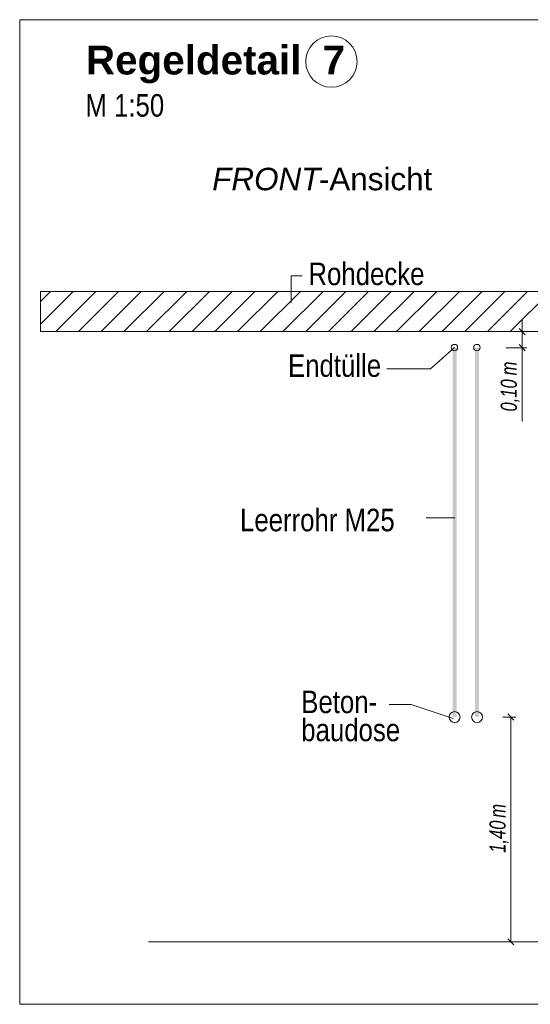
# Model space of a CAD drawing. Extents: x -620 to 3480, y 62 to 1107.
# Tile 123 of 256: x 133 to 165, y 630 to 691. Entities that reach past the tile are written whole.
import ezdxf
from ezdxf.lldxf.tags import DXFTag

# ---------------------------------------------------------------- set-up
doc = ezdxf.new("R2010")
doc.units = 0
doc.layers.get('0').update_dxf_attribs({"lineweight": 35})
for name, color, linetype, lineweight, true_color in [('E_Aussparung Bemaßung-A06G9GVM8I', 5, 'Continuous', 9, 0x0000ff), ('E_Betonbaudose', 1, 'Continuous', 13, 0xff0000), ('E_Detail_Beschriftung', 7, 'Continuous', 13, 0x009900), ('E_Detail_Wandschraffur', 7, 'Continuous', 5, 0xc0c0c0), ('E_Leerrohr Beschriftung', 1, 'Continuous', 9, 0xff0000)]:
    doc.layers.add(name, color=color, linetype=linetype, lineweight=lineweight, true_color=true_color)
doc.layers.add('E_Detail_Linie_Text_Bem', color=7, linetype='Continuous', lineweight=13)
doc.styles.get("Standard").update_dxf_attribs({"font": 'ARIALN.TTF'})
tags = doc.linetypes.add('fein_strichliert', pattern=[4, 1, -2, 1]).pattern_tags.tags
tags[8:9] = [DXFTag(74, 4), DXFTag(75, 0), DXFTag(340, '0'), DXFTag(46, 0.0), DXFTag(50, 0.0), DXFTag(44, 0.0), DXFTag(45, 0.0)]
tags[6:7] = [DXFTag(74, 4), DXFTag(75, 0), DXFTag(340, '0'), DXFTag(46, 0.0), DXFTag(50, 0.0), DXFTag(44, 0.0), DXFTag(45, 0.0)]
tags[4:5] = [DXFTag(74, 4), DXFTag(75, 0), DXFTag(340, '0'), DXFTag(46, 0.0), DXFTag(50, 0.0), DXFTag(44, 0.0), DXFTag(45, 0.0)]
tags = doc.linetypes.add('fein_strichliert-A06G9GVL8I', pattern=[4, 1, -2, 1]).pattern_tags.tags
tags[8:9] = [DXFTag(74, 4), DXFTag(75, 0), DXFTag(340, '0'), DXFTag(46, 0.0), DXFTag(50, 0.0), DXFTag(44, 0.0), DXFTag(45, 0.0)]
tags[6:7] = [DXFTag(74, 4), DXFTag(75, 0), DXFTag(340, '0'), DXFTag(46, 0.0), DXFTag(50, 0.0), DXFTag(44, 0.0), DXFTag(45, 0.0)]
tags[4:5] = [DXFTag(74, 4), DXFTag(75, 0), DXFTag(340, '0'), DXFTag(46, 0.0), DXFTag(50, 0.0), DXFTag(44, 0.0), DXFTag(45, 0.0)]

# ---------------------------------------------------------------- blocks, each defined once
blk = doc.blocks.new('Referenz-A06G9GVP8I')
at = {"layer": 'E_Aussparung Bemaßung-A06G9GVM8I', "linetype": 'Continuous', "ltscale": 0.13}
for p, q in [((164.128, 672.464), (164.128, 666.11)), ((164.428, 671.701), (163.128, 671.701)), ((163.937, 671.892), (164.318, 671.51)), ((163.937, 670.892), (164.318, 670.51)), ((164.428, 670.701), (163.128, 670.701)), ((163.728, 647.701), (162.928, 647.701)), ((163.618, 647.51), (163.237, 647.892)), ((163.428, 647.701), (163.428, 633.701)), ((163.728, 633.701), (162.928, 633.701)), ((163.618, 633.51), (163.237, 633.892))]:
    blk.add_line(p, q, dxfattribs=at)
at = {"layer": 'E_Betonbaudose', "linetype": 'Continuous', "ltscale": 0.13}
for centre, radius in [((159.914, 670.711), 0.2), ((161.314, 670.711), 0.2), ((159.923, 647.701), 0.34), ((161.323, 647.701), 0.34)]:
    blk.add_circle(centre, radius, dxfattribs=at)
at = {"layer": 'E_Detail_Linie_Text_Bem', "linetype": 'fein_strichliert-A06G9GVL8I', "ltscale": 0.65}
for p, q in [((195.631, 691.128), (132.862, 691.128)), ((132.862, 691.128), (132.862, 629.811)), ((132.862, 629.811), (192.605, 629.811))]:
    blk.add_line(p, q, dxfattribs=at)
at = {"layer": 'E_Detail_Linie_Text_Bem', "color": 0, "linetype": 'Continuous', "ltscale": 0.13}
for p, q in [((149.753, 673.521), (149.753, 675.169)), ((149.753, 675.169), (150.439, 675.169)), ((158.426, 669.392), (159.914, 670.711)), ((158.426, 669.392), (155.704, 669.392)), ((158.158, 660.115), (159.943, 660.115)), ((157.221, 648.481), (155.852, 648.481)), ((157.221, 648.481), (159.832, 647.608))]:
    blk.add_line(p, q, dxfattribs=at)
at = {"layer": 'E_Detail_Linie_Text_Bem', "linetype": 'Continuous', "ltscale": 0.13}
for p, q in [((185.479, 674.201), (134.151, 674.201)), ((134.151, 674.201), (134.151, 671.701)), ((134.151, 671.701), (144.544, 671.701)), ((134.151, 671.701), (182.979, 671.701)), ((144.544, 671.701), (185.479, 671.701)), ((140.878, 633.701), (177.891, 633.701))]:
    blk.add_line(p, q, dxfattribs=at)
for points in [[(160.048, 670.701), (160.048, 647.701), (159.798, 670.7), (159.798, 647.701)], [(161.448, 670.701), (161.448, 647.701), (161.198, 670.7), (161.198, 647.701)]]:
    blk.add_solid(points, dxfattribs=at)
at = {"layer": 'E_Detail_Wandschraffur', "linetype": 'fein_strichliert', "ltscale": 0.13}
for p, q in [((134.151, 672.165), (136.187, 674.201)), ((136.515, 671.701), (139.015, 674.201)), ((139.344, 671.701), (141.844, 674.201)), ((142.172, 671.701), (144.672, 674.201)), ((145.001, 671.701), (147.501, 674.201)), ((147.829, 671.701), (150.329, 674.201)), ((150.657, 671.701), (153.157, 674.201)), ((153.486, 671.701), (155.986, 674.201)), ((156.314, 671.701), (158.814, 674.201)), ((159.143, 671.701), (161.643, 674.201)), ((161.971, 671.701), (164.471, 674.201))]:
    blk.add_line(p, q, dxfattribs=at)
at = {"layer": 'E_Detail_Wandschraffur', "linetype": 'ByBlock', "ltscale": 0.13}
for p, q in [((134.151, 673.58), (134.773, 674.201)), ((135.101, 671.701), (137.601, 674.201)), ((137.929, 671.701), (140.429, 674.201)), ((140.758, 671.701), (143.258, 674.201)), ((143.586, 671.701), (146.086, 674.201)), ((146.415, 671.701), (148.915, 674.201)), ((149.243, 671.701), (151.743, 674.201)), ((152.072, 671.701), (154.572, 674.201)), ((154.9, 671.701), (157.4, 674.201)), ((157.728, 671.701), (160.228, 674.201)), ((160.557, 671.701), (163.057, 674.201)), ((163.385, 671.701), (165.885, 674.201))]:
    blk.add_line(p, q, dxfattribs=at)
at = {"layer": 'E_Leerrohr Beschriftung', "linetype": 'Continuous', "ltscale": 0.13}
blk.add_circle((152.261, 688.521), 1.6, dxfattribs=at)
at = {"layer": 'E_Aussparung Bemaßung-A06G9GVM8I', "linetype": 'Continuous', "ltscale": 0.13, "char_height": 1, "attachment_point": 1, "rotation": 90}
for s, insert in [('{\\W0.9;\\fArial Narrow|b0|i1;m}', (162.794, 668.978)), ('{\\W0.9;\\fArial Narrow|b0|i1;0,10 }', (162.794, 666.726)), ('{\\W0.9;\\fArial Narrow|b0|i1;m}', (162.094, 641.43)), ('{\\W0.9;\\fArial Narrow|b0|i1;1,40 }', (162.094, 639.246))]:
    blk.add_mtext(s, dxfattribs=dict(at, insert=insert))
at = {"layer": 'E_Detail_Beschriftung', "color": 1, "linetype": 'Continuous', "lineweight": 35, "ltscale": 0.35, "true_color": 0xff0000, "char_height": 1.8, "attachment_point": 1}
for s, insert in [('{\\fArial|b1|i0;Regeldetail}', (136.98, 689.516)), ('{\\fArial|b1|i0;7}', (151.708, 689.516))]:
    blk.add_mtext(s, dxfattribs=dict(at, insert=insert))
at = {"layer": 'E_Detail_Beschriftung', "linetype": 'Continuous', "ltscale": 0.13, "char_height": 1.4, "attachment_point": 1}
for s, insert in [('{\\fArial Narrow;M 1:50}', (136.95, 686.492)), ('{\\fArial Narrow;Rohdecke}', (150.829, 675.999)), ('{\\fArial Narrow;Endtülle}', (149.557, 670.287)), ('{\\fArial Narrow;Leerrohr M25}', (146.572, 660.67)), ('{\\fArial Narrow;Beton-}', (150.382, 649.346)), ('{\\fArial Narrow;baudose}', (150.382, 647.596))]:
    blk.add_mtext(s, dxfattribs=dict(at, insert=insert))
at = {"layer": 'E_Detail_Beschriftung', "linetype": 'Continuous', "lineweight": -2, "ltscale": 0.25, "char_height": 1.4, "attachment_point": 1}
for s, insert in [('{\\fArial|b0|i1;FRONT}', (144.84, 681.906)), ('{\\fArial;-Ansicht}', (151.475, 681.906))]:
    blk.add_mtext(s, dxfattribs=dict(at, insert=insert))

msp = doc.modelspace()

# ---------------------------------------------------------------- block references
at = {"color": 8, "lineweight": 25, "ltscale": 0.25, "true_color": 0x808080}
msp.add_blockref('Referenz-A06G9GVP8I', (0, 0), dxfattribs=at)

doc.saveas('drawing.dxf')
